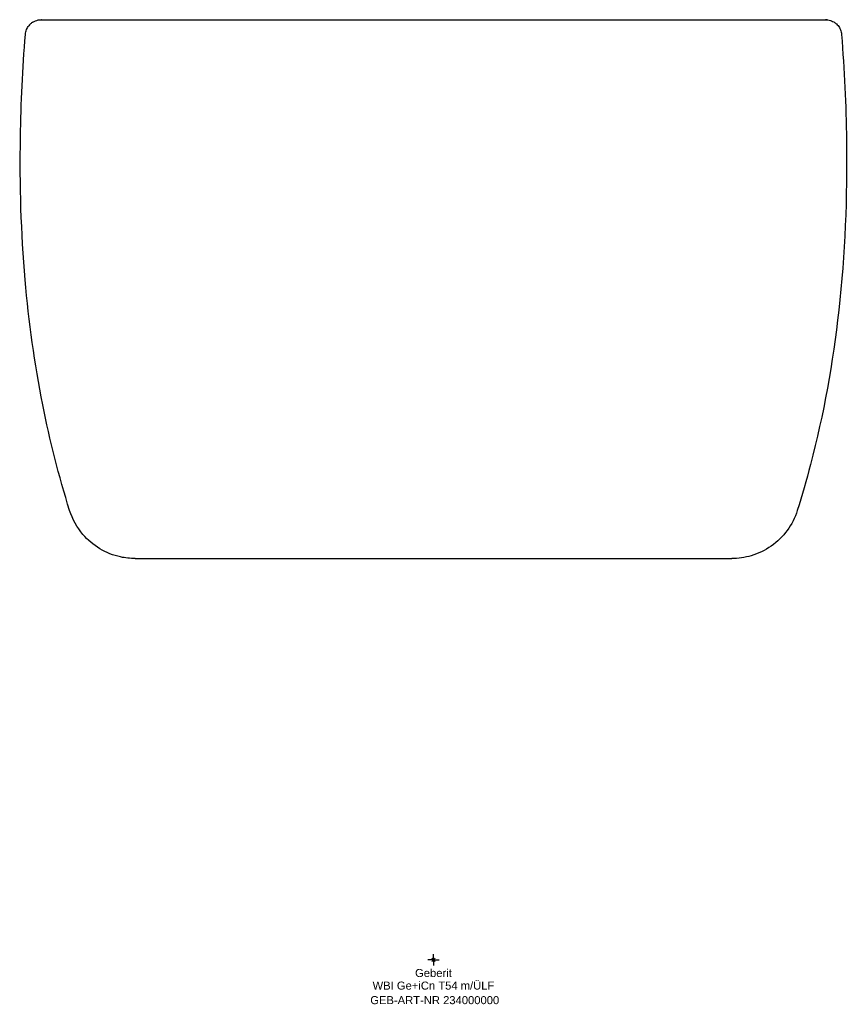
# Model space of a CAD drawing. Header units: millimetres. Extents: x -181 to 181, y -19 to 410.
import ezdxf
from ezdxf.enums import TextEntityAlignment as Align

# ---------------------------------------------------------------- set-up
doc = ezdxf.new("R2010")
doc.units = ezdxf.units.MM
doc.layers.get('0').update_dxf_attribs({"linetype": 'CONTINUOUS'})
for name, color, linetype, lineweight in [('Arbeitspunkt(DIN)', 7, 'CONTINUOUS', 25), ('GEB-ART-NR', 1, 'CONTINUOUS', 18), ('GEB-BEZUG', 2, 'CONTINUOUS', 25), ('GEB-TEXT', 5, 'CONTINUOUS', 18)]:
    doc.layers.add(name, color=color, linetype=linetype, lineweight=lineweight)
doc.layers.add('GEB-KONTUR-A', color=5, linetype='CONTINUOUS')
doc.styles.get("Standard").update_dxf_attribs({"font": 'arial.ttf'})

# ---------------------------------------------------------------- blocks, each defined once
blk = doc.blocks.new('Einfügepunkt')
at = {"layer": 'GEB-BEZUG'}
for p, q in [((-0.71, -0.71), (0.71, 0.71)), ((-0.71, 0.71), (0.71, -0.71))]:
    blk.add_line(p, q, dxfattribs=at)

msp = doc.modelspace()

# ---------------------------------------------------------------- linework, layer by layer
at = {"layer": 'Arbeitspunkt(DIN)', "ltscale": 25}
for q in [(-2.5, 0), (0, 2.5), (0, -2.5), (2.5, 0)]:
    msp.add_line((0, 0), q, dxfattribs=at)
at = {"layer": 'GEB-KONTUR-A', "ltscale": 25}
for p, q in [((-130.12, 175), (-125.37, 175)), ((-125.37, 175), (0.24, 175)), ((0.24, 175), (125.35, 175)), ((125.35, 175), (130.1, 175))]:
    msp.add_line(p, q, dxfattribs=at)
for start_param, end_param in [(3.888222, 4.043499), (3.699761, 3.888222)]:
    msp.add_ellipse((-171.06, 403), major_axis=(0, -7), ratio=0.999994, start_param=start_param, end_param=end_param, dxfattribs=at)
for points, knots in [([(-174.76, 408.94), (-174.43, 409.14), (-174.04, 409.35), (-173.22, 409.67), (-172.81, 409.79), (-172.11, 409.93), (-171.82, 409.96), (-171.45, 409.99), (-171.36, 409.99), (-171.21, 410), (-171.15, 410), (-171.07, 410), (-171.07, 410), (-171.06, 410), (-171.06, 410), (-171.06, 410), (-171.06, 410), (-171.06, 410)], [0, 0, 0, 0, 0.1450471, 0.1450471, 0.2749133, 0.2749133, 0.3613838, 0.3613838, 0.3877222, 0.3877222, 0.4074743, 0.4074743, 0.4093259, 0.4093259, 0.409549, 0.409549, 0.4095629, 0.4095629, 0.4095629, 0.4095629]), ([(-171.06, 410), (-171.03, 410), (-171, 410), (-170.93, 410), (-171.51, 410), (-170.83, 410)], [0, 0, 0, 0, 6.071587, 6.071587, 15.226844, 15.226844, 15.226844, 15.226844]), ([(-171.06, 410), (-171.05, 410), (-171.02, 410), (-170.92, 410), (-170.88, 410), (-170.73, 410), (-170.62, 410), (-170.41, 410), (-170.33, 410), (-170.16, 410), (-170.06, 410), (-169.85, 410), (-169.74, 410), (-169.5, 410), (-169.37, 410), (-169.15, 410), (-169.07, 410), (-168.84, 410), (-168.69, 410), (-168.37, 410), (-168.2, 410), (-168, 410), (-167.98, 410), (-167.66, 410), (-167.34, 410), (-166.64, 410), (-166.27, 410), (-165.7, 410), (-165.52, 410), (-164.92, 410), (-164.48, 410), (-163.56, 410), (-163.07, 410), (-162.29, 410), (-162.01, 410), (-161.53, 410), (-161.32, 410), (-160.91, 410), (-160.7, 410), (-160.28, 410), (-160.08, 410), (-159.65, 410), (-159.43, 410), (-159.11, 410), (-159.02, 410), (-158.38, 410), (-157.81, 410), (-156.63, 410), (-156.02, 410), (-154.74, 410), (-154.08, 410), (-153.14, 410), (-152.89, 410), (-151.93, 410), (-151.22, 410), (-149.78, 410), (-149.05, 410), (-148.02, 410), (-147.73, 410), (-147.16, 410), (-146.87, 410), (-146.28, 410), (-145.99, 410), (-145.4, 410), (-145.1, 410), (-144.56, 410), (-144.31, 410), (-143.92, 410), (-143.77, 410), (-142.88, 410), (-142.12, 410), (-140.55, 410), (-139.74, 410), (-138.09, 410), (-137.24, 410), (-135.51, 410), (-134.62, 410), (-133.45, 410), (-133.19, 410), (-132.02, 410), (-131.1, 410), (-129.86, 410), (-129.54, 410), (-128.85, 410), (-128.48, 410), (-127.73, 410), (-127.36, 410), (-126.61, 410), (-126.23, 410), (-125.47, 410), (-125.09, 410), (-124.35, 410), (-123.99, 410), (-122.62, 410), (-121.6, 410), (-119.51, 410), (-118.43, 410), (-116.22, 410), (-115.09, 410), (-113.13, 410), (-112.31, 410), (-111.45, 410), (-111.43, 410), (-110.57, 410), (-109.73, 410), (-108.04, 410), (-107.19, 410), (-105.85, 410), (-105.36, 410), (-104.43, 410), (-103.99, 410), (-103.09, 410), (-102.64, 410), (-102.04, 410), (-101.89, 410), (-101.29, 410), (-100.83, 410), (-99.92, 410), (-99.47, 410), (-98.7, 410), (-98.39, 410), (-96.89, 410), (-95.68, 410), (-93.44, 410), (-92.41, 410), (-90.09, 410), (-88.8, 410), (-86.18, 410), (-84.87, 410), (-82.52, 410), (-81.49, 410), (-79.26, 410), (-78.05, 410), (-76.55, 410), (-76.25, 410), (-75.43, 410), (-74.91, 410), (-73.86, 410), (-73.33, 410), (-72.28, 410), (-71.75, 410), (-70.69, 410), (-70.17, 410), (-69.43, 410), (-69.22, 410), (-68.73, 410), (-68.44, 410), (-66.94, 410), (-65.71, 410), (-63.21, 410), (-61.94, 410), (-59.49, 410), (-58.3, 410), (-55.83, 410), (-54.54, 410), (-52.78, 410), (-52.31, 410), (-50.98, 410), (-50.11, 410), (-48.39, 410), (-47.52, 410), (-46.05, 410), (-45.45, 410), (-43.98, 410), (-43.11, 410), (-41.36, 410), (-40.49, 410), (-38.75, 410), (-37.88, 410), (-36.33, 410), (-35.65, 410), (-34.07, 410), (-33.17, 410), (-31.03, 410), (-29.79, 410), (-27.29, 410), (-26.04, 410), (-23.51, 410), (-22.23, 410), (-20.46, 410), (-19.96, 410), (-18.19, 410), (-16.92, 410), (-14.35, 410), (-13.05, 410), (-10.47, 410), (-9.2, 410), (-6.6, 410), (-5.28, 410), (-2.72, 410), (-1.48, 410), (-0.16, 410), (-0.08, 410), (0, 410)], [0, 0, 0, 0, 0.020745, 0.020745, 0.032534, 0.032534, 0.052515, 0.052515, 0.0625, 0.0625, 0.073494, 0.073494, 0.084492, 0.084492, 0.095447, 0.095447, 0.101809, 0.101809, 0.112754, 0.112754, 0.123631, 0.123631, 0.125, 0.125, 0.14344, 0.14344, 0.16229, 0.16229, 0.17071, 0.17071, 0.189516, 0.189516, 0.208613, 0.208613, 0.21875, 0.21875, 0.225992, 0.225992, 0.233208, 0.233208, 0.24, 0.24, 0.247176, 0.247176, 0.25, 0.25, 0.267056, 0.267056, 0.284393, 0.284393, 0.302115, 0.302115, 0.30881, 0.30881, 0.326502, 0.326502, 0.34375, 0.34375, 0.350319, 0.350319, 0.356877, 0.356877, 0.363411, 0.363411, 0.369876, 0.369876, 0.375, 0.375, 0.378113, 0.378113, 0.393618, 0.393618, 0.409561, 0.409561, 0.425732, 0.425732, 0.442146, 0.442146, 0.446976, 0.446976, 0.463208, 0.463208, 0.46875, 0.46875, 0.475128, 0.475128, 0.481508, 0.481508, 0.48787, 0.48787, 0.494168, 0.494168, 0.5, 0.5, 0.516187, 0.516187, 0.532865, 0.532865, 0.549988, 0.549988, 0.562112, 0.562112, 0.5625, 0.5625, 0.57469, 0.57469, 0.586939, 0.586939, 0.59375, 0.59375, 0.60004, 0.60004, 0.606322, 0.606322, 0.608438, 0.608438, 0.614695, 0.614695, 0.620901, 0.620901, 0.625, 0.625, 0.640896, 0.640896, 0.654288, 0.654288, 0.670894, 0.670894, 0.6875, 0.6875, 0.700349, 0.700349, 0.715143, 0.715143, 0.71875, 0.71875, 0.725143, 0.725143, 0.731532, 0.731532, 0.737901, 0.737901, 0.744213, 0.744213, 0.746679, 0.746679, 0.75, 0.75, 0.764295, 0.764295, 0.778943, 0.778943, 0.792501, 0.792501, 0.80719, 0.80719, 0.8125, 0.8125, 0.822226, 0.822226, 0.831958, 0.831958, 0.838732, 0.838732, 0.84843, 0.84843, 0.858089, 0.858089, 0.867636, 0.867636, 0.875, 0.875, 0.884781, 0.884781, 0.898176, 0.898176, 0.911734, 0.911734, 0.925437, 0.925437, 0.930823, 0.930823, 0.944482, 0.944482, 0.958361, 0.958361, 0.971952, 0.971952, 0.985976, 0.985976, 0.999157, 0.999157, 1, 1, 1, 1]), ([(0, 410), (1.02, 410), (2.03, 410), (4.07, 410), (5.1, 410), (7.16, 410), (8.19, 410), (10.26, 410), (11.3, 410), (13.36, 410), (14.38, 410), (16.13, 410), (16.84, 410), (18.33, 410), (19.09, 410), (20.99, 410), (22.12, 410), (24.27, 410), (25.28, 410), (26.94, 410), (27.59, 410), (28.9, 410), (29.56, 410), (30.87, 410), (31.52, 410), (32.83, 410), (33.48, 410), (34.41, 410), (34.69, 410), (36.32, 410), (37.66, 410), (40.53, 410), (42.05, 410), (45.08, 410), (46.58, 410), (49.33, 410), (50.59, 410), (52.9, 410), (53.96, 410), (55.86, 410), (56.7, 410), (58.38, 410), (59.23, 410), (60.63, 410), (61.18, 410), (62.3, 410), (62.86, 410), (63.97, 410), (64.53, 410), (65.64, 410), (66.19, 410), (67.22, 410), (67.7, 410), (69.44, 410), (70.69, 410), (73.03, 410), (74.12, 410), (76.44, 410), (77.67, 410), (80.11, 410), (81.31, 410), (83.69, 410), (84.86, 410), (87.16, 410), (88.29, 410), (89.93, 410), (90.44, 410), (91.23, 410), (91.51, 410), (92.26, 410), (92.74, 410), (93.7, 410), (94.17, 410), (95.13, 410), (95.6, 410), (96.55, 410), (97.02, 410), (97.7, 410), (97.91, 410), (99.36, 410), (100.6, 410), (103.03, 410), (104.22, 410), (105.96, 410), (106.52, 410), (108.25, 410), (109.42, 410), (111.71, 410), (112.84, 410), (115.04, 410), (116.11, 410), (117.34, 410), (117.52, 410), (118.09, 410), (118.5, 410), (119.3, 410), (119.7, 410), (120.38, 410), (120.66, 410), (121.33, 410), (121.72, 410), (122.51, 410), (122.9, 410), (123.41, 410), (123.54, 410), (124.73, 410), (125.78, 410), (127.85, 410), (128.86, 410), (130.84, 410), (131.81, 410), (132.92, 410), (133.07, 410), (134.19, 410), (135.13, 410), (136.97, 410), (137.87, 410), (138.98, 410), (139.22, 410), (139.79, 410), (140.13, 410), (140.8, 410), (141.13, 410), (141.79, 410), (142.12, 410), (142.77, 410), (143.09, 410), (143.57, 410), (143.73, 410), (143.96, 410), (144.02, 410), (144.88, 410), (145.66, 410), (147.17, 410), (147.9, 410), (149.35, 410), (150.07, 410), (151.45, 410), (152.1, 410), (152.77, 410), (152.8, 410), (153.48, 410), (154.1, 410), (155.06, 410), (155.4, 410), (155.99, 410), (156.24, 410), (156.75, 410), (156.99, 410), (157.48, 410), (157.73, 410), (158.2, 410), (158.44, 410), (158.76, 410), (158.84, 410), (159.31, 410), (159.68, 410), (160.59, 410), (161.12, 410), (162.15, 410), (162.64, 410), (163.47, 410), (163.82, 410), (164.43, 410), (164.68, 410), (165.11, 410), (165.28, 410), (165.69, 410), (165.92, 410), (166.37, 410), (166.58, 410), (167, 410), (167.2, 410), (167.59, 410), (167.77, 410), (168.24, 410), (168.51, 410), (168.86, 410), (168.96, 410), (169.29, 410), (169.5, 410), (169.88, 410), (170.06, 410), (170.36, 410), (170.49, 410), (170.69, 410), (170.77, 410), (170.91, 410), (170.97, 410), (171.03, 410), (171.04, 410), (171.04, 410)], [0, 0, 0, 0, 0.010798, 0.010798, 0.021721, 0.021721, 0.032765, 0.032765, 0.043822, 0.043822, 0.054801, 0.054801, 0.0625, 0.0625, 0.070701, 0.070701, 0.082892, 0.082892, 0.09375, 0.09375, 0.100791, 0.100791, 0.107838, 0.107838, 0.114884, 0.114884, 0.12193, 0.12193, 0.125, 0.125, 0.139768, 0.139768, 0.15668, 0.15668, 0.173395, 0.173395, 0.1875, 0.1875, 0.199494, 0.199494, 0.209073, 0.209073, 0.21875, 0.21875, 0.225122, 0.225122, 0.231514, 0.231514, 0.237921, 0.237921, 0.244357, 0.244357, 0.25, 0.25, 0.264947, 0.264947, 0.278152, 0.278152, 0.293218, 0.293218, 0.30812, 0.30812, 0.322831, 0.322831, 0.337168, 0.337168, 0.34375, 0.34375, 0.347341, 0.347341, 0.353504, 0.353504, 0.359699, 0.359699, 0.365917, 0.365917, 0.372181, 0.372181, 0.375, 0.375, 0.391879, 0.391879, 0.408543, 0.408543, 0.416475, 0.416475, 0.43331, 0.43331, 0.449923, 0.449923, 0.466112, 0.466112, 0.46875, 0.46875, 0.474951, 0.474951, 0.481137, 0.481137, 0.485451, 0.485451, 0.491672, 0.491672, 0.497943, 0.497943, 0.5, 0.5, 0.517409, 0.517409, 0.534758, 0.534758, 0.551863, 0.551863, 0.55474, 0.55474, 0.572104, 0.572104, 0.589144, 0.589144, 0.59375, 0.59375, 0.600373, 0.600373, 0.60699, 0.60699, 0.613608, 0.613608, 0.620238, 0.620238, 0.623621, 0.623621, 0.625, 0.625, 0.641993, 0.641993, 0.6585, 0.6585, 0.675735, 0.675735, 0.692038, 0.692038, 0.692971, 0.692971, 0.709414, 0.709414, 0.71875, 0.71875, 0.725885, 0.725885, 0.733022, 0.733022, 0.740166, 0.740166, 0.747326, 0.747326, 0.75, 0.75, 0.761918, 0.761918, 0.780198, 0.780198, 0.798351, 0.798351, 0.8125, 0.8125, 0.823385, 0.823385, 0.831151, 0.831151, 0.842113, 0.842113, 0.853019, 0.853019, 0.86401, 0.86401, 0.875, 0.875, 0.893071, 0.893071, 0.900213, 0.900213, 0.918311, 0.918311, 0.936335, 0.936335, 0.954078, 0.954078, 0.969417, 0.969417, 0.987809, 0.987809, 1, 1, 1, 1]), ([(171.05, 410), (171.05, 410), (171.05, 410), (171.05, 410), (171.05, 410), (171.05, 410), (171.05, 410), (171.05, 410), (171.05, 410), (171.07, 410), (171.08, 410), (171.13, 410), (171.16, 410), (171.4, 409.99), (171.6, 409.98), (171.92, 409.95), (171.67, 409.96), (171.17, 409.98), (170.92, 410), (171.05, 410), (171.05, 410), (171.05, 410), (171.05, 410), (171.05, 410), (171.05, 410), (171.06, 410), (171.08, 410), (171.14, 410), (171.19, 410), (171.33, 409.99), (171.43, 409.99), (171.89, 409.96), (172.27, 409.9), (173.32, 409.66), (173.99, 409.39), (175.03, 408.78), (175.43, 408.48), (175.8, 408.14)], [0, 0, 0, 0, 0.000029, 0.000029, 0.0001451, 0.0001451, 0.0003774, 0.0003774, 0.0008418, 0.0008418, 0.0045573, 0.0045573, 0.015704, 0.015704, 0.0752037, 0.0752037, 0.1127959, 0.1127959, 0.1503881, 0.1503881, 0.1504171, 0.1504171, 0.1506494, 0.1506494, 0.1511138, 0.1511138, 0.1548293, 0.1548293, 0.169692, 0.169692, 0.1980338, 0.1980338, 0.310436, 0.310436, 0.5235758, 0.5235758, 0.6731657, 0.6731657, 0.6731657, 0.6731657]), ([(175.8, 408.14), (176.29, 407.68), (176.72, 407.15), (177.43, 405.96), (177.7, 405.29), (177.94, 404.25), (178, 403.9), (178.02, 403.54)], [0, 0, 0, 0, 0.2020837, 0.2020837, 0.415969, 0.415969, 0.5224492, 0.5224492, 0.5224492, 0.5224492]), ([(-178.04, 403.54), (-177.98, 404.28), (-177.8, 405.02), (-177.39, 406), (-177.24, 406.3), (-176.91, 406.86), (-176.72, 407.12), (-176.55, 407.34)], [0, 0, 0, 0, 0.2226121, 0.2226121, 0.3243986, 0.3243986, 0.4341438, 0.4341438, 0.4341438, 0.4341438]), ([(-158.72, 195.95), (-163.47, 210.97), (-167.39, 226.45), (-174.05, 260.03), (-176.55, 278.26), (-179.91, 317.22), (-180.52, 338.03), (-179.94, 373.72), (-179.2, 388.64), (-178.04, 403.54)], [0, 0, 0, 0, 4.847085, 4.847085, 10.402459, 10.402459, 16.666718, 16.666718, 21.170371, 21.170371, 21.170371, 21.170371]), ([(178.02, 403.54), (179.22, 388.16), (179.97, 372.76), (180.54, 332.61), (179.53, 307.79), (174.27, 260.52), (170.23, 237.91), (162.72, 209.23), (160.79, 202.55), (158.71, 195.95)], [0, 0, 0, 0, 4.648492, 4.648492, 12.11379, 12.11379, 19.038534, 19.038534, 21.167154, 21.167154, 21.167154, 21.167154]), ([(-130.12, 175), (-131.2, 175), (-132.28, 175.06), (-134.41, 175.29), (-135.47, 175.46), (-139.69, 176.38), (-142.79, 177.61), (-148.34, 180.95), (-150.86, 183.09), (-155.52, 188.56), (-157.52, 192.16), (-158.72, 195.94)], [0, 0, 0, 0, 0.323785, 0.323785, 0.643816, 0.643816, 1.619346, 1.619346, 2.585973, 2.585973, 3.774757, 3.774757, 3.774757, 3.774757]), ([(158.7, 195.94), (157.72, 192.85), (156.22, 189.89), (152.39, 184.65), (150.01, 182.32), (144.68, 178.58), (141.68, 177.13), (137.2, 175.82), (135.82, 175.52), (132.99, 175.1), (131.54, 175), (130.1, 175)], [0.001541, 0.001541, 0.001541, 0.001541, 0.972425, 0.972425, 1.947812, 1.947812, 2.923043, 2.923043, 3.346797, 3.346797, 3.779402, 3.779402, 3.779402, 3.779402])]:
    msp.add_open_spline(points, degree=3, knots=knots, dxfattribs=at)
msp.add_open_spline([(-178.04, 403.54), (-178.04, 403.54), (-178.04, 403.54), (-178.04, 403.54)], degree=3, dxfattribs=at)

# ---------------------------------------------------------------- block references
at = {"ltscale": 25}
msp.add_blockref('Einfügepunkt', (0, 0), dxfattribs=at)

# ---------------------------------------------------------------- texts
at = {"layer": 'GEB-ART-NR'}
msp.add_text('GEB-ART-NR 234000000', height=3.5, dxfattribs=at).set_placement((0.55, -19.34), align=Align.CENTER)
at = {"layer": 'GEB-TEXT'}
for s, p in [('Geberit', (-0.01, -7.5)), ('WBI Ge+iCn T54 m/ÜLF', (-0.01, -13))]:
    msp.add_text(s, height=3.5, dxfattribs=at).set_placement(p, align=Align.CENTER)

doc.saveas('drawing.dxf')
